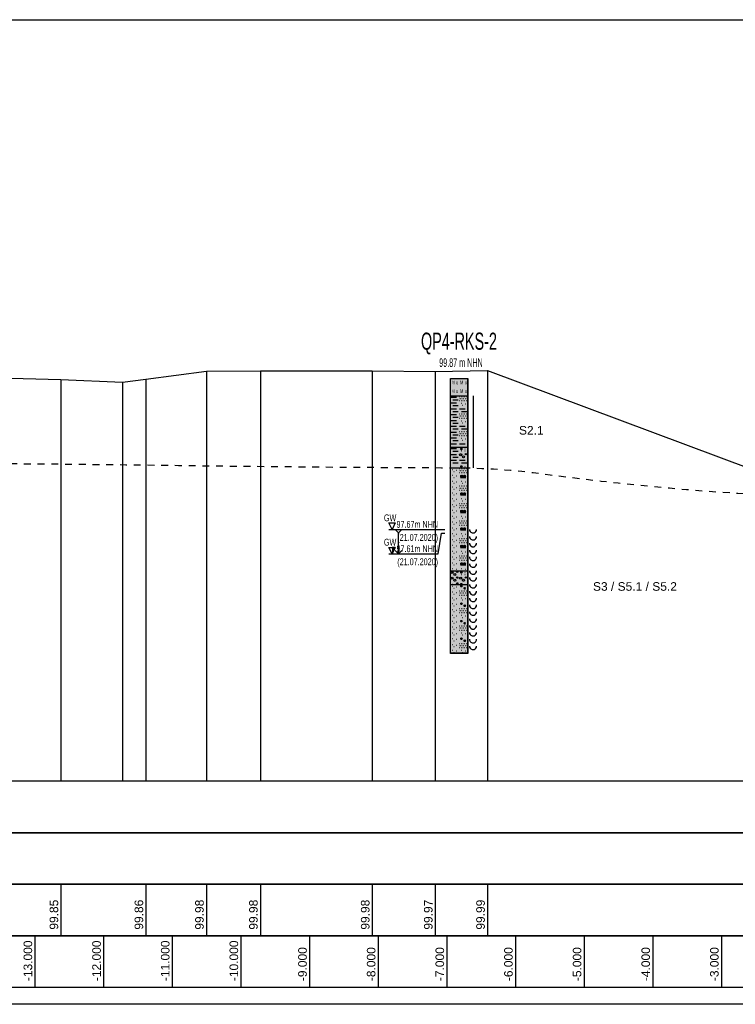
# Model space of a CAD drawing. Header units: metres. Extents: x -17 to 824, y 89 to 134.
# Tile 28 of 80: x 287 to 297, y 91 to 105. Entities that reach past the tile are written whole.
import ezdxf
from ezdxf.enums import TextEntityAlignment as Align

# ---------------------------------------------------------------- set-up
doc = ezdxf.new("R2010")
doc.units = ezdxf.units.M
doc.linetypes.add('ACAD_ISO03W100', pattern=[30, 12, -18])
for name, color, linetype in [('BG_GT_DC_RKS', 249, 'Continuous'), ('BG_GT_SCHICHT', 3, 'ACAD_ISO03W100'), ('BG_GT_TE', 6, 'Continuous'), ('BW_KOERP_GESCH', 126, 'Continuous'), ('BW_Z_BEM', 52, 'Continuous'), ('ZZ_GITTER', 40, 'Continuous')]:
    doc.layers.add(name, color=color, linetype=linetype)
doc.layers.add('ZZ_AFENSTER', color=6, linetype='Continuous', plot=False)
doc.styles.add('ARI025_V_50', font='arial.ttf', dxfattribs={"height": 0.125})
doc.styles.add('Arial', font='arial.ttf')
doc.styles.get("Standard").update_dxf_attribs({"font": 'arial.ttf'})

# ---------------------------------------------------------------- blocks, each defined once
blk = doc.blocks.new('QP4-RKS-2')
at = {"linetype": 'Continuous'}
for p, q in [((-0.00255, 0), (0.00255, 0)), ((-0.00255, -0.0051), (-0.00255, 0)), ((-0.00255, 0), (0.00245, 0)), ((-0.00255, -0.08), (-0.00255, 0)), ((0.00245, 0), (0.00245, -0.08)), ((0.00255, 0), (0.00255, -0.0051)), ((-0.00255, -0.005), (0.00255, -0.005)), ((-0.00255, -0.0201), (-0.00255, -0.005)), ((0.00255, -0.0051), (-0.00255, -0.0051)), ((-0.00235, -0.0054), (-0.00075, -0.0054)), ((0.00005, -0.0052), (0.00015, -0.0052)), ((0.00055, -0.0052), (0.00065, -0.0052)), ((0.00105, -0.0052), (0.00115, -0.0052)), ((0.00155, -0.0052), (0.00165, -0.0052)), ((0.00205, -0.0052), (0.00215, -0.0052)), ((0.00255, -0.005), (0.00255, -0.0201)), ((0.00405, -0.005), (0.00405, -0.02)), ((-0.00235, -0.0071), (-0.00075, -0.0071)), ((-0.00185, -0.0062), (-0.00025, -0.0062)), ((-0.00185, -0.0079), (-0.00025, -0.0079)), ((0.00005, -0.0064), (0.00015, -0.0064)), ((0.00025, -0.0058), (0.00035, -0.0058)), ((0.00055, -0.0064), (0.00065, -0.0064)), ((0.00055, -0.0072), (0.00065, -0.0072)), ((0.00075, -0.0058), (0.00085, -0.0058)), ((0.00095, -0.0078), (0.00105, -0.0078)), ((0.00105, -0.0064), (0.00115, -0.0064)), ((0.00125, -0.0058), (0.00135, -0.0058)), ((0.00155, -0.0064), (0.00165, -0.0064)), ((0.00175, -0.0058), (0.00185, -0.0058)), ((0.00175, -0.0074), (0.00185, -0.0074)), ((0.00205, -0.0064), (0.00215, -0.0064)), ((0.00225, -0.0058), (0.00235, -0.0058)), ((-0.00235, -0.0088), (-0.00075, -0.0088)), ((-0.00235, -0.0105), (-0.00075, -0.0105)), ((-0.00185, -0.0096), (-0.00025, -0.0096)), ((-0.00185, -0.0113), (-0.00025, -0.0113)), ((0.00005, -0.0103), (0.00015, -0.0103)), ((0.00015, -0.0088), (0.00175, -0.0088)), ((0.00025, -0.0109), (0.00035, -0.0109)), ((0.00055, -0.0103), (0.00065, -0.0103)), ((0.00065, -0.0096), (0.00225, -0.0096)), ((0.00075, -0.0109), (0.00085, -0.0109)), ((0.00105, -0.0103), (0.00115, -0.0103)), ((0.00125, -0.0109), (0.00135, -0.0109)), ((0.00155, -0.0103), (0.00165, -0.0103)), ((0.00175, -0.0109), (0.00185, -0.0109)), ((0.00205, -0.0103), (0.00215, -0.0103)), ((0.00225, -0.0109), (0.00235, -0.0109)), ((-0.00235, -0.0122), (-0.00075, -0.0122)), ((-0.00235, -0.0139), (-0.00075, -0.0139)), ((-0.00185, -0.013), (-0.00025, -0.013)), ((0.00005, -0.0115), (0.00015, -0.0115)), ((0.00015, -0.0139), (0.00175, -0.0139)), ((0.00055, -0.0115), (0.00065, -0.0115)), ((0.00055, -0.0123), (0.00065, -0.0123)), ((0.00095, -0.0129), (0.00105, -0.0129)), ((0.00105, -0.0115), (0.00115, -0.0115)), ((0.00155, -0.0115), (0.00165, -0.0115)), ((0.00175, -0.0125), (0.00185, -0.0125)), ((0.00205, -0.0115), (0.00215, -0.0115)), ((-0.00235, -0.0156), (-0.00075, -0.0156)), ((-0.00185, -0.0147), (-0.00025, -0.0147)), ((-0.00185, -0.0164), (-0.00025, -0.0164)), ((0.00005, -0.0154), (0.00015, -0.0154)), ((0.00005, -0.0166), (0.00015, -0.0166)), ((0.00025, -0.016), (0.00035, -0.016)), ((0.00055, -0.0154), (0.00065, -0.0154)), ((0.00055, -0.0166), (0.00065, -0.0166)), ((0.00065, -0.0147), (0.00225, -0.0147)), ((0.00075, -0.016), (0.00085, -0.016)), ((0.00105, -0.0154), (0.00115, -0.0154)), ((0.00105, -0.0166), (0.00115, -0.0166)), ((0.00125, -0.016), (0.00135, -0.016)), ((0.00155, -0.0154), (0.00165, -0.0154)), ((0.00155, -0.0166), (0.00165, -0.0166)), ((0.00175, -0.016), (0.00185, -0.016)), ((0.00205, -0.0154), (0.00215, -0.0154)), ((0.00205, -0.0166), (0.00215, -0.0166)), ((0.00225, -0.016), (0.00235, -0.016)), ((-0.00255, -0.02), (0.00255, -0.02)), ((-0.00255, -0.0261), (-0.00255, -0.02)), ((-0.00235, -0.0173), (-0.00075, -0.0173)), ((-0.00235, -0.019), (-0.00075, -0.019)), ((-0.00185, -0.0181), (-0.00025, -0.0181)), ((0.00015, -0.019), (0.00175, -0.019)), ((0.00055, -0.0174), (0.00065, -0.0174)), ((0.00095, -0.018), (0.00105, -0.018)), ((0.00175, -0.0176), (0.00185, -0.0176)), ((0.00255, -0.02), (0.00255, -0.0261)), ((0.00255, -0.0201), (-0.00255, -0.0201)), ((-0.00235, -0.0204), (-0.00075, -0.0204)), ((-0.00235, -0.0221), (-0.00075, -0.0221)), ((-0.00185, -0.0212), (-0.00025, -0.0212)), ((-0.00185, -0.0229), (-0.00025, -0.0229)), ((0.00045, -0.0205), (0.00085, -0.0205)), ((0.00045, -0.0222), (0.00055, -0.0222)), ((0.00046, -0.02045), (0.00084, -0.02045)), ((0.00046, -0.02055), (0.00084, -0.02055)), ((0.00048, -0.0204), (0.00082, -0.0204)), ((0.00048, -0.0206), (0.00082, -0.0206)), ((0.00052, -0.02035), (0.00078, -0.02035)), ((0.00052, -0.02065), (0.00078, -0.02065)), ((0.00065, -0.0211), (0.00075, -0.0211)), ((0.00165, -0.0205), (0.00175, -0.0205)), ((0.00165, -0.0211), (0.00175, -0.0211)), ((-0.00235, -0.0238), (-0.00075, -0.0238)), ((-0.00185, -0.0246), (-0.00025, -0.0246)), ((0.00015, -0.0238), (0.00175, -0.0238)), ((0.00045, -0.0256), (0.00085, -0.0256)), ((0.00046, -0.02555), (0.00084, -0.02555)), ((0.00046, -0.02565), (0.00084, -0.02565)), ((0.00048, -0.0255), (0.00082, -0.0255)), ((0.00048, -0.0257), (0.00082, -0.0257)), ((0.00052, -0.02545), (0.00078, -0.02545)), ((0.00052, -0.02575), (0.00078, -0.02575)), ((0.00065, -0.0246), (0.00225, -0.0246)), ((0.00165, -0.0256), (0.00175, -0.0256)), ((-0.00255, -0.026), (0.00255, -0.026)), ((-0.00255, -0.0561), (-0.00255, -0.026)), ((0.00255, -0.0261), (-0.00255, -0.0261)), ((-0.00195, -0.0265), (-0.00185, -0.0265)), ((-0.00195, -0.0282), (-0.00185, -0.0282)), ((-0.00155, -0.0271), (-0.00145, -0.0271)), ((-0.00075, -0.0267), (-0.00065, -0.0267)), ((-0.00075, -0.0284), (-0.00065, -0.0284)), ((0.00005, -0.0262), (0.00015, -0.0262)), ((0.00005, -0.0274), (0.00015, -0.0274)), ((0.00025, -0.0268), (0.00035, -0.0268)), ((0.00045, -0.02845), (0.00105, -0.02845)), ((0.00045, -0.0285), (0.00105, -0.0285)), ((0.00045, -0.02855), (0.00105, -0.02855)), ((0.00047, -0.0284), (0.00103, -0.0284)), ((0.00047, -0.0286), (0.00103, -0.0286)), ((0.00049, -0.02835), (0.00101, -0.02835)), ((0.00049, -0.02865), (0.00101, -0.02865)), ((0.00053, -0.0283), (0.00097, -0.0283)), ((0.00053, -0.0287), (0.00097, -0.0287)), ((0.00055, -0.0262), (0.00065, -0.0262)), ((0.00055, -0.0274), (0.00065, -0.0274)), ((0.00058, -0.02825), (0.00092, -0.02825)), ((0.00075, -0.0268), (0.00085, -0.0268)), ((0.00105, -0.0262), (0.00115, -0.0262)), ((0.00105, -0.0274), (0.00115, -0.0274)), ((0.00125, -0.0268), (0.00135, -0.0268)), ((0.00125, -0.02845), (0.00185, -0.02845)), ((0.00125, -0.0285), (0.00185, -0.0285)), ((0.00125, -0.02855), (0.00185, -0.02855)), ((0.00127, -0.0284), (0.00183, -0.0284)), ((0.00127, -0.0286), (0.00183, -0.0286)), ((0.00129, -0.02835), (0.00181, -0.02835)), ((0.00129, -0.02865), (0.00181, -0.02865)), ((0.00133, -0.0283), (0.00177, -0.0283)), ((0.00133, -0.0287), (0.00177, -0.0287)), ((0.00138, -0.02825), (0.00172, -0.02825)), ((0.00155, -0.0262), (0.00165, -0.0262)), ((0.00155, -0.0274), (0.00165, -0.0274)), ((0.00175, -0.0268), (0.00185, -0.0268)), ((0.00205, -0.0262), (0.00215, -0.0262)), ((0.00205, -0.0274), (0.00215, -0.0274)), ((0.00225, -0.0268), (0.00235, -0.0268)), ((0.00255, -0.026), (0.00255, -0.0561)), ((-0.00195, -0.0299), (-0.00185, -0.0299)), ((-0.00155, -0.0288), (-0.00145, -0.0288)), ((-0.00155, -0.0305), (-0.00145, -0.0305)), ((-0.00075, -0.0301), (-0.00065, -0.0301)), ((0.00005, -0.0313), (0.00015, -0.0313)), ((0.00035, -0.0288), (0.00195, -0.0288)), ((0.00055, -0.0299), (0.00065, -0.0299)), ((0.00055, -0.0313), (0.00065, -0.0313)), ((0.00058, -0.02875), (0.00092, -0.02875)), ((0.00095, -0.0305), (0.00105, -0.0305)), ((0.00105, -0.0313), (0.00115, -0.0313)), ((0.00138, -0.02875), (0.00172, -0.02875)), ((0.00155, -0.0313), (0.00165, -0.0313)), ((0.00175, -0.0301), (0.00185, -0.0301)), ((0.00205, -0.0313), (0.00215, -0.0313)), ((-0.00195, -0.0316), (-0.00185, -0.0316)), ((-0.00195, -0.0333), (-0.00185, -0.0333)), ((-0.00155, -0.0322), (-0.00145, -0.0322)), ((-0.00155, -0.0339), (-0.00145, -0.0339)), ((-0.00075, -0.0318), (-0.00065, -0.0318)), ((-0.00075, -0.0335), (-0.00065, -0.0335)), ((0.00005, -0.0325), (0.00015, -0.0325)), ((0.00025, -0.0319), (0.00035, -0.0319)), ((0.00035, -0.0339), (0.00195, -0.0339)), ((0.00045, -0.03355), (0.00105, -0.03355)), ((0.00045, -0.0336), (0.00105, -0.0336)), ((0.00045, -0.03365), (0.00105, -0.03365)), ((0.00047, -0.0335), (0.00103, -0.0335)), ((0.00047, -0.0337), (0.00103, -0.0337)), ((0.00049, -0.03345), (0.00101, -0.03345)), ((0.00049, -0.03375), (0.00101, -0.03375)), ((0.00053, -0.0334), (0.00097, -0.0334)), ((0.00053, -0.0338), (0.00097, -0.0338)), ((0.00055, -0.0325), (0.00065, -0.0325)), ((0.00058, -0.03335), (0.00092, -0.03335)), ((0.00058, -0.03385), (0.00092, -0.03385)), ((0.00075, -0.0319), (0.00085, -0.0319)), ((0.00105, -0.0325), (0.00115, -0.0325)), ((0.00125, -0.0319), (0.00135, -0.0319)), ((0.00125, -0.03355), (0.00185, -0.03355)), ((0.00125, -0.0336), (0.00185, -0.0336)), ((0.00125, -0.03365), (0.00185, -0.03365)), ((0.00127, -0.0335), (0.00183, -0.0335)), ((0.00127, -0.0337), (0.00183, -0.0337)), ((0.00129, -0.03345), (0.00181, -0.03345)), ((0.00129, -0.03375), (0.00181, -0.03375)), ((0.00133, -0.0334), (0.00177, -0.0334)), ((0.00133, -0.0338), (0.00177, -0.0338)), ((0.00138, -0.03335), (0.00172, -0.03335)), ((0.00138, -0.03385), (0.00172, -0.03385)), ((0.00155, -0.0325), (0.00165, -0.0325)), ((0.00175, -0.0319), (0.00185, -0.0319)), ((0.00205, -0.0325), (0.00215, -0.0325)), ((0.00225, -0.0319), (0.00235, -0.0319)), ((-0.00195, -0.035), (-0.00185, -0.035)), ((-0.00195, -0.0367), (-0.00185, -0.0367)), ((-0.00155, -0.0356), (-0.00145, -0.0356)), ((-0.00155, -0.0373), (-0.00145, -0.0373)), ((-0.00075, -0.0352), (-0.00065, -0.0352)), ((-0.00075, -0.0369), (-0.00065, -0.0369)), ((0.00005, -0.0364), (0.00015, -0.0364)), ((0.00025, -0.037), (0.00035, -0.037)), ((0.00055, -0.035), (0.00065, -0.035)), ((0.00055, -0.0364), (0.00065, -0.0364)), ((0.00075, -0.037), (0.00085, -0.037)), ((0.00095, -0.0356), (0.00105, -0.0356)), ((0.00105, -0.0364), (0.00115, -0.0364)), ((0.00125, -0.037), (0.00135, -0.037)), ((0.00155, -0.0364), (0.00165, -0.0364)), ((0.00175, -0.0352), (0.00185, -0.0352)), ((0.00175, -0.037), (0.00185, -0.037)), ((0.00205, -0.0364), (0.00215, -0.0364)), ((0.00225, -0.037), (0.00235, -0.037)), ((-0.00195, -0.0384), (-0.00185, -0.0384)), ((-0.00195, -0.0401), (-0.00185, -0.0401)), ((-0.00155, -0.039), (-0.00145, -0.039)), ((-0.00075, -0.0386), (-0.00065, -0.0386)), ((0.00005, -0.0376), (0.00015, -0.0376)), ((0.00035, -0.039), (0.00195, -0.039)), ((0.00045, -0.03865), (0.00105, -0.03865)), ((0.00045, -0.0387), (0.00105, -0.0387)), ((0.00045, -0.03875), (0.00105, -0.03875)), ((0.00047, -0.0386), (0.00103, -0.0386)), ((0.00047, -0.0388), (0.00103, -0.0388)), ((0.00049, -0.03855), (0.00101, -0.03855)), ((0.00049, -0.03885), (0.00101, -0.03885)), ((0.00053, -0.0385), (0.00097, -0.0385)), ((0.00053, -0.0389), (0.00097, -0.0389)), ((0.00055, -0.0376), (0.00065, -0.0376)), ((0.00055, -0.0401), (0.00065, -0.0401)), ((0.00058, -0.03845), (0.00092, -0.03845)), ((0.00058, -0.03895), (0.00092, -0.03895)), ((0.00105, -0.0376), (0.00115, -0.0376)), ((0.00125, -0.03865), (0.00185, -0.03865)), ((0.00125, -0.0387), (0.00185, -0.0387)), ((0.00125, -0.03875), (0.00185, -0.03875)), ((0.00127, -0.0386), (0.00183, -0.0386)), ((0.00127, -0.0388), (0.00183, -0.0388)), ((0.00129, -0.03855), (0.00181, -0.03855)), ((0.00129, -0.03885), (0.00181, -0.03885)), ((0.00133, -0.0385), (0.00177, -0.0385)), ((0.00133, -0.0389), (0.00177, -0.0389)), ((0.00138, -0.03845), (0.00172, -0.03845)), ((0.00138, -0.03895), (0.00172, -0.03895)), ((0.00155, -0.0376), (0.00165, -0.0376)), ((0.00205, -0.0376), (0.00215, -0.0376)), ((-0.00195, -0.0418), (-0.00185, -0.0418)), ((-0.00155, -0.0407), (-0.00145, -0.0407)), ((-0.00155, -0.0424), (-0.00145, -0.0424)), ((-0.00075, -0.0403), (-0.00065, -0.0403)), ((-0.00075, -0.042), (-0.00065, -0.042)), ((0.00005, -0.0415), (0.00015, -0.0415)), ((0.00005, -0.0427), (0.00015, -0.0427)), ((0.00025, -0.0421), (0.00035, -0.0421)), ((0.00055, -0.0415), (0.00065, -0.0415)), ((0.00055, -0.0427), (0.00065, -0.0427)), ((0.00075, -0.0421), (0.00085, -0.0421)), ((0.00095, -0.0407), (0.00105, -0.0407)), ((0.00105, -0.0415), (0.00115, -0.0415)), ((0.00105, -0.0427), (0.00115, -0.0427)), ((0.00125, -0.0421), (0.00135, -0.0421)), ((0.00155, -0.0415), (0.00165, -0.0415)), ((0.00155, -0.0427), (0.00165, -0.0427)), ((0.00175, -0.0403), (0.00185, -0.0403)), ((0.00175, -0.0421), (0.00185, -0.0421)), ((0.00205, -0.0415), (0.00215, -0.0415)), ((0.00205, -0.0427), (0.00215, -0.0427)), ((0.00225, -0.0421), (0.00235, -0.0421)), ((-0.00195, -0.0435), (-0.00185, -0.0435)), ((-0.00195, -0.0452), (-0.00185, -0.0452)), ((-0.00155, -0.0441), (-0.00145, -0.0441)), ((-0.00155, -0.0458), (-0.00145, -0.0458)), ((-0.00075, -0.0437), (-0.00065, -0.0437)), ((-0.00075, -0.0454), (-0.00065, -0.0454)), ((0.00035, -0.0441), (0.00195, -0.0441)), ((0.00045, -0.04375), (0.00105, -0.04375)), ((0.00045, -0.0438), (0.00105, -0.0438)), ((0.00045, -0.04385), (0.00105, -0.04385)), ((0.00047, -0.0437), (0.00103, -0.0437)), ((0.00047, -0.0439), (0.00103, -0.0439)), ((0.00049, -0.04365), (0.00101, -0.04365)), ((0.00049, -0.04395), (0.00101, -0.04395)), ((0.00053, -0.0436), (0.00097, -0.0436)), ((0.00053, -0.044), (0.00097, -0.044)), ((0.00055, -0.0452), (0.00065, -0.0452)), ((0.00058, -0.04355), (0.00092, -0.04355)), ((0.00058, -0.04405), (0.00092, -0.04405)), ((0.00095, -0.0458), (0.00105, -0.0458)), ((0.00125, -0.04375), (0.00185, -0.04375)), ((0.00125, -0.0438), (0.00185, -0.0438)), ((0.00125, -0.04385), (0.00185, -0.04385)), ((0.00127, -0.0437), (0.00183, -0.0437)), ((0.00127, -0.0439), (0.00183, -0.0439)), ((0.00129, -0.04365), (0.00181, -0.04365)), ((0.00129, -0.04395), (0.00181, -0.04395)), ((0.00133, -0.0436), (0.00177, -0.0436)), ((0.00133, -0.044), (0.00177, -0.044)), ((0.00138, -0.04355), (0.00172, -0.04355)), ((0.00138, -0.04405), (0.00172, -0.04405)), ((0.00175, -0.0454), (0.00185, -0.0454)), ((0.00305, -0.044), (0.00305, -0.0443)), ((0.00305, -0.0443), (0.00325, -0.0446)), ((0.00325, -0.0446), (0.00345, -0.0448)), ((0.00345, -0.0448), (0.00375, -0.045)), ((0.00375, -0.045), (0.00405, -0.045)), ((0.00405, -0.045), (0.00435, -0.045)), ((0.00435, -0.045), (0.00465, -0.0448)), ((0.00465, -0.0448), (0.00485, -0.0446)), ((0.00485, -0.0446), (0.00505, -0.0443)), ((0.00505, -0.0443), (0.00505, -0.044)), ((-0.00195, -0.0469), (-0.00185, -0.0469)), ((-0.00195, -0.0486), (-0.00185, -0.0486)), ((-0.00155, -0.0475), (-0.00145, -0.0475)), ((-0.00075, -0.0471), (-0.00065, -0.0471)), ((0.00005, -0.0466), (0.00015, -0.0466)), ((0.00005, -0.0478), (0.00015, -0.0478)), ((0.00025, -0.0472), (0.00035, -0.0472)), ((0.00049, -0.04875), (0.00101, -0.04875)), ((0.00053, -0.0487), (0.00097, -0.0487)), ((0.00055, -0.0466), (0.00065, -0.0466)), ((0.00055, -0.0478), (0.00065, -0.0478)), ((0.00058, -0.04865), (0.00092, -0.04865)), ((0.00075, -0.0472), (0.00085, -0.0472)), ((0.00105, -0.0466), (0.00115, -0.0466)), ((0.00105, -0.0478), (0.00115, -0.0478)), ((0.00125, -0.0472), (0.00135, -0.0472)), ((0.00129, -0.04875), (0.00181, -0.04875)), ((0.00133, -0.0487), (0.00177, -0.0487)), ((0.00138, -0.04865), (0.00172, -0.04865)), ((0.00155, -0.0466), (0.00165, -0.0466)), ((0.00155, -0.0478), (0.00165, -0.0478)), ((0.00175, -0.0472), (0.00185, -0.0472)), ((0.00205, -0.0466), (0.00215, -0.0466)), ((0.00205, -0.0478), (0.00215, -0.0478)), ((0.00225, -0.0472), (0.00235, -0.0472)), ((0.00305, -0.046), (0.00305, -0.0463)), ((0.00305, -0.0463), (0.00325, -0.0466)), ((0.00305, -0.048), (0.00305, -0.0483)), ((0.00305, -0.0483), (0.00325, -0.0486)), ((0.00325, -0.0466), (0.00345, -0.0468)), ((0.00325, -0.0486), (0.00345, -0.0488)), ((0.00345, -0.0468), (0.00375, -0.047)), ((0.00375, -0.047), (0.00405, -0.047)), ((0.00405, -0.047), (0.00435, -0.047)), ((0.00435, -0.047), (0.00465, -0.0468)), ((0.00465, -0.0468), (0.00485, -0.0466)), ((0.00465, -0.0488), (0.00485, -0.0486)), ((0.00485, -0.0466), (0.00505, -0.0463)), ((0.00485, -0.0486), (0.00505, -0.0483)), ((0.00505, -0.0463), (0.00505, -0.046)), ((0.00505, -0.0483), (0.00505, -0.048)), ((-0.00195, -0.0503), (-0.00185, -0.0503)), ((-0.00155, -0.0492), (-0.00145, -0.0492)), ((-0.00155, -0.0509), (-0.00145, -0.0509)), ((-0.00075, -0.0488), (-0.00065, -0.0488)), ((-0.00075, -0.0505), (-0.00065, -0.0505)), ((0.00035, -0.0492), (0.00195, -0.0492)), ((0.00045, -0.04885), (0.00105, -0.04885)), ((0.00045, -0.0489), (0.00105, -0.0489)), ((0.00045, -0.04895), (0.00105, -0.04895)), ((0.00047, -0.0488), (0.00103, -0.0488)), ((0.00047, -0.049), (0.00103, -0.049)), ((0.00049, -0.04905), (0.00101, -0.04905)), ((0.00053, -0.0491), (0.00097, -0.0491)), ((0.00055, -0.0503), (0.00065, -0.0503)), ((0.00058, -0.04915), (0.00092, -0.04915)), ((0.00095, -0.0509), (0.00105, -0.0509)), ((0.00125, -0.04885), (0.00185, -0.04885)), ((0.00125, -0.0489), (0.00185, -0.0489)), ((0.00125, -0.04895), (0.00185, -0.04895)), ((0.00127, -0.0488), (0.00183, -0.0488)), ((0.00127, -0.049), (0.00183, -0.049)), ((0.00129, -0.04905), (0.00181, -0.04905)), ((0.00133, -0.0491), (0.00177, -0.0491)), ((0.00138, -0.04915), (0.00172, -0.04915)), ((0.00175, -0.0505), (0.00185, -0.0505)), ((0.00305, -0.05), (0.00305, -0.0503)), ((0.00305, -0.0503), (0.00325, -0.0506)), ((0.00325, -0.0506), (0.00345, -0.0508)), ((0.00345, -0.0488), (0.00375, -0.049)), ((0.00345, -0.0508), (0.00375, -0.051)), ((0.00375, -0.049), (0.00405, -0.049)), ((0.00375, -0.051), (0.00405, -0.051)), ((0.00405, -0.049), (0.00435, -0.049)), ((0.00405, -0.051), (0.00435, -0.051)), ((0.00435, -0.049), (0.00465, -0.0488)), ((0.00435, -0.051), (0.00465, -0.0508)), ((0.00465, -0.0508), (0.00485, -0.0506)), ((0.00485, -0.0506), (0.00505, -0.0503)), ((0.00505, -0.0503), (0.00505, -0.05)), ((-0.00195, -0.052), (-0.00185, -0.052)), ((-0.00195, -0.0537), (-0.00185, -0.0537)), ((-0.00155, -0.0526), (-0.00145, -0.0526)), ((-0.00155, -0.0543), (-0.00145, -0.0543)), ((-0.00075, -0.0522), (-0.00065, -0.0522)), ((-0.00075, -0.0539), (-0.00065, -0.0539)), ((0.00005, -0.0517), (0.00015, -0.0517)), ((0.00005, -0.0529), (0.00015, -0.0529)), ((0.00025, -0.0523), (0.00035, -0.0523)), ((0.00035, -0.0543), (0.00195, -0.0543)), ((0.00045, -0.05395), (0.00105, -0.05395)), ((0.00045, -0.054), (0.00105, -0.054)), ((0.00045, -0.05405), (0.00105, -0.05405)), ((0.00047, -0.0539), (0.00103, -0.0539)), ((0.00047, -0.0541), (0.00103, -0.0541)), ((0.00049, -0.05385), (0.00101, -0.05385)), ((0.00049, -0.05415), (0.00101, -0.05415)), ((0.00053, -0.0538), (0.00097, -0.0538)), ((0.00053, -0.0542), (0.00097, -0.0542)), ((0.00055, -0.0517), (0.00065, -0.0517)), ((0.00055, -0.0529), (0.00065, -0.0529)), ((0.00058, -0.05375), (0.00092, -0.05375)), ((0.00058, -0.05425), (0.00092, -0.05425)), ((0.00075, -0.0523), (0.00085, -0.0523)), ((0.00105, -0.0517), (0.00115, -0.0517)), ((0.00105, -0.0529), (0.00115, -0.0529)), ((0.00125, -0.0523), (0.00135, -0.0523)), ((0.00125, -0.05395), (0.00185, -0.05395)), ((0.00125, -0.054), (0.00185, -0.054)), ((0.00125, -0.05405), (0.00185, -0.05405)), ((0.00127, -0.0539), (0.00183, -0.0539)), ((0.00127, -0.0541), (0.00183, -0.0541)), ((0.00129, -0.05385), (0.00181, -0.05385)), ((0.00129, -0.05415), (0.00181, -0.05415)), ((0.00133, -0.0538), (0.00177, -0.0538)), ((0.00133, -0.0542), (0.00177, -0.0542)), ((0.00138, -0.05375), (0.00172, -0.05375)), ((0.00138, -0.05425), (0.00172, -0.05425)), ((0.00155, -0.0517), (0.00165, -0.0517)), ((0.00155, -0.0529), (0.00165, -0.0529)), ((0.00175, -0.0523), (0.00185, -0.0523)), ((0.00205, -0.0517), (0.00215, -0.0517)), ((0.00205, -0.0529), (0.00215, -0.0529)), ((0.00225, -0.0523), (0.00235, -0.0523)), ((0.00305, -0.052), (0.00305, -0.0523)), ((0.00305, -0.0523), (0.00325, -0.0526)), ((0.00305, -0.054), (0.00305, -0.0543)), ((0.00305, -0.0543), (0.00325, -0.0546)), ((0.00325, -0.0526), (0.00345, -0.0528)), ((0.00345, -0.0528), (0.00375, -0.053)), ((0.00375, -0.053), (0.00405, -0.053)), ((0.00405, -0.053), (0.00435, -0.053)), ((0.00435, -0.053), (0.00465, -0.0528)), ((0.00465, -0.0528), (0.00485, -0.0526)), ((0.00485, -0.0526), (0.00505, -0.0523)), ((0.00485, -0.0546), (0.00505, -0.0543)), ((0.00505, -0.0523), (0.00505, -0.052)), ((0.00505, -0.0543), (0.00505, -0.054)), ((-0.00255, -0.056), (0.00255, -0.056)), ((-0.00255, -0.0601), (-0.00255, -0.056)), ((0.00255, -0.0561), (-0.00255, -0.0561)), ((-0.00205, -0.0565), (-0.00195, -0.0565)), ((-0.00195, -0.0554), (-0.00185, -0.0554)), ((-0.00155, -0.056), (-0.00145, -0.056)), ((-0.00075, -0.0556), (-0.00065, -0.0556)), ((0.00045, -0.0565), (0.00085, -0.0565)), ((0.00046, -0.05645), (0.00084, -0.05645)), ((0.00046, -0.05655), (0.00084, -0.05655)), ((0.00048, -0.0564), (0.00082, -0.0564)), ((0.00048, -0.0566), (0.00082, -0.0566)), ((0.00052, -0.05635), (0.00078, -0.05635)), ((0.00052, -0.05665), (0.00078, -0.05665)), ((0.00055, -0.0554), (0.00065, -0.0554)), ((0.00065, -0.0571), (0.00075, -0.0571)), ((0.00095, -0.056), (0.00105, -0.056)), ((0.00165, -0.0565), (0.00175, -0.0565)), ((0.00165, -0.0571), (0.00175, -0.0571)), ((0.00175, -0.0556), (0.00185, -0.0556)), ((0.00255, -0.056), (0.00255, -0.0601)), ((0.00305, -0.056), (0.00305, -0.0563)), ((0.00305, -0.0563), (0.00325, -0.0566)), ((0.00325, -0.0546), (0.00345, -0.0548)), ((0.00325, -0.0566), (0.00345, -0.0568)), ((0.00345, -0.0548), (0.00375, -0.055)), ((0.00345, -0.0568), (0.00375, -0.057)), ((0.00375, -0.055), (0.00405, -0.055)), ((0.00375, -0.057), (0.00405, -0.057)), ((0.00405, -0.055), (0.00435, -0.055)), ((0.00405, -0.057), (0.00435, -0.057)), ((0.00435, -0.055), (0.00465, -0.0548)), ((0.00435, -0.057), (0.00465, -0.0568)), ((0.00465, -0.0548), (0.00485, -0.0546)), ((0.00465, -0.0568), (0.00485, -0.0566)), ((0.00485, -0.0566), (0.00505, -0.0563)), ((0.00505, -0.0563), (0.00505, -0.056)), ((-0.00255, -0.06), (0.00255, -0.06)), ((-0.00255, -0.0801), (-0.00255, -0.06)), ((0.00255, -0.0601), (-0.00255, -0.0601)), ((-0.00205, -0.0582), (-0.00195, -0.0582)), ((-0.00205, -0.0599), (-0.00195, -0.0599)), ((0.00045, -0.0582), (0.00055, -0.0582)), ((0.00045, -0.0599), (0.00085, -0.0599)), ((0.00046, -0.05985), (0.00084, -0.05985)), ((0.00046, -0.05995), (0.00084, -0.05995)), ((0.00048, -0.0598), (0.00082, -0.0598)), ((0.00048, -0.06), (0.00082, -0.06)), ((0.00052, -0.05975), (0.00078, -0.05975)), ((0.00052, -0.06005), (0.00078, -0.06005)), ((0.00255, -0.06), (0.00255, -0.0801)), ((0.00305, -0.058), (0.00305, -0.0583)), ((0.00305, -0.0583), (0.00325, -0.0586)), ((0.00305, -0.06), (0.00305, -0.0603)), ((0.00325, -0.0586), (0.00345, -0.0588)), ((0.00345, -0.0588), (0.00375, -0.059)), ((0.00375, -0.059), (0.00405, -0.059)), ((0.00405, -0.059), (0.00435, -0.059)), ((0.00435, -0.059), (0.00465, -0.0588)), ((0.00465, -0.0588), (0.00485, -0.0586)), ((0.00485, -0.0586), (0.00505, -0.0583)), ((0.00505, -0.0583), (0.00505, -0.058)), ((0.00505, -0.0603), (0.00505, -0.06)), ((-0.00195, -0.0605), (-0.00185, -0.0605)), ((-0.00195, -0.0622), (-0.00185, -0.0622)), ((-0.00155, -0.0611), (-0.00145, -0.0611)), ((-0.00155, -0.0628), (-0.00145, -0.0628)), ((-0.00075, -0.0607), (-0.00065, -0.0607)), ((-0.00075, -0.0624), (-0.00065, -0.0624)), ((0.00005, -0.0619), (0.00015, -0.0619)), ((0.00005, -0.0631), (0.00015, -0.0631)), ((0.00025, -0.0625), (0.00035, -0.0625)), ((0.00045, -0.0605), (0.00085, -0.0605)), ((0.00046, -0.06045), (0.00084, -0.06045)), ((0.00046, -0.06055), (0.00084, -0.06055)), ((0.00048, -0.0604), (0.00082, -0.0604)), ((0.00048, -0.0606), (0.00082, -0.0606)), ((0.00052, -0.06035), (0.00078, -0.06035)), ((0.00052, -0.06065), (0.00078, -0.06065)), ((0.00055, -0.0619), (0.00065, -0.0619)), ((0.00055, -0.0631), (0.00065, -0.0631)), ((0.00075, -0.0625), (0.00085, -0.0625)), ((0.00105, -0.0619), (0.00115, -0.0619)), ((0.00105, -0.0631), (0.00115, -0.0631)), ((0.00125, -0.0625), (0.00135, -0.0625)), ((0.00145, -0.0611), (0.00185, -0.0611)), ((0.00146, -0.06105), (0.00184, -0.06105)), ((0.00146, -0.06115), (0.00184, -0.06115)), ((0.00148, -0.061), (0.00182, -0.061)), ((0.00148, -0.0612), (0.00182, -0.0612)), ((0.00152, -0.06095), (0.00178, -0.06095)), ((0.00152, -0.06125), (0.00178, -0.06125)), ((0.00155, -0.0619), (0.00165, -0.0619)), ((0.00155, -0.0631), (0.00165, -0.0631)), ((0.00175, -0.0625), (0.00185, -0.0625)), ((0.00205, -0.0619), (0.00215, -0.0619)), ((0.00205, -0.0631), (0.00215, -0.0631)), ((0.00225, -0.0625), (0.00235, -0.0625)), ((0.00305, -0.0603), (0.00325, -0.0606)), ((0.00305, -0.062), (0.00305, -0.0623)), ((0.00305, -0.0623), (0.00325, -0.0626)), ((0.00325, -0.0606), (0.00345, -0.0608)), ((0.00325, -0.0626), (0.00345, -0.0628)), ((0.00345, -0.0608), (0.00375, -0.061)), ((0.00345, -0.0628), (0.00375, -0.063)), ((0.00375, -0.061), (0.00405, -0.061)), ((0.00375, -0.063), (0.00405, -0.063)), ((0.00405, -0.061), (0.00435, -0.061)), ((0.00405, -0.063), (0.00435, -0.063)), ((0.00435, -0.061), (0.00465, -0.0608)), ((0.00435, -0.063), (0.00465, -0.0628)), ((0.00465, -0.0608), (0.00485, -0.0606)), ((0.00465, -0.0628), (0.00485, -0.0626)), ((0.00485, -0.0606), (0.00505, -0.0603)), ((0.00485, -0.0626), (0.00505, -0.0623)), ((0.00505, -0.0623), (0.00505, -0.062)), ((-0.00195, -0.0639), (-0.00185, -0.0639)), ((-0.00195, -0.0656), (-0.00185, -0.0656)), ((-0.00155, -0.0645), (-0.00145, -0.0645)), ((-0.00075, -0.0641), (-0.00065, -0.0641)), ((-0.00075, -0.0658), (-0.00065, -0.0658)), ((0.00045, -0.0656), (0.00085, -0.0656)), ((0.00046, -0.06555), (0.00084, -0.06555)), ((0.00046, -0.06565), (0.00084, -0.06565)), ((0.00048, -0.0655), (0.00082, -0.0655)), ((0.00048, -0.0657), (0.00082, -0.0657)), ((0.00052, -0.06545), (0.00078, -0.06545)), ((0.00052, -0.06575), (0.00078, -0.06575)), ((0.00055, -0.0639), (0.00065, -0.0639)), ((0.00095, -0.0645), (0.00105, -0.0645)), ((0.00175, -0.0641), (0.00185, -0.0641)), ((0.00305, -0.064), (0.00305, -0.0643)), ((0.00305, -0.0643), (0.00325, -0.0646)), ((0.00305, -0.066), (0.00305, -0.0663)), ((0.00325, -0.0646), (0.00345, -0.0648)), ((0.00345, -0.0648), (0.00375, -0.065)), ((0.00375, -0.065), (0.00405, -0.065)), ((0.00405, -0.065), (0.00435, -0.065)), ((0.00435, -0.065), (0.00465, -0.0648)), ((0.00465, -0.0648), (0.00485, -0.0646)), ((0.00485, -0.0646), (0.00505, -0.0643)), ((0.00505, -0.0643), (0.00505, -0.064)), ((0.00505, -0.0663), (0.00505, -0.066)), ((-0.00195, -0.0673), (-0.00185, -0.0673)), ((-0.00155, -0.0662), (-0.00145, -0.0662)), ((-0.00155, -0.0679), (-0.00145, -0.0679)), ((-0.00075, -0.0675), (-0.00065, -0.0675)), ((0.00005, -0.067), (0.00015, -0.067)), ((0.00005, -0.0682), (0.00015, -0.0682)), ((0.00025, -0.0676), (0.00035, -0.0676)), ((0.00055, -0.067), (0.00065, -0.067)), ((0.00055, -0.0682), (0.00065, -0.0682)), ((0.00075, -0.0676), (0.00085, -0.0676)), ((0.00105, -0.067), (0.00115, -0.067)), ((0.00105, -0.0682), (0.00115, -0.0682)), ((0.00125, -0.0676), (0.00135, -0.0676)), ((0.00145, -0.0662), (0.00185, -0.0662)), ((0.00146, -0.06615), (0.00184, -0.06615)), ((0.00146, -0.06625), (0.00184, -0.06625)), ((0.00148, -0.0661), (0.00182, -0.0661)), ((0.00148, -0.0663), (0.00182, -0.0663)), ((0.00152, -0.06605), (0.00178, -0.06605)), ((0.00152, -0.06635), (0.00178, -0.06635)), ((0.00155, -0.067), (0.00165, -0.067)), ((0.00155, -0.0682), (0.00165, -0.0682)), ((0.00175, -0.0676), (0.00185, -0.0676)), ((0.00205, -0.067), (0.00215, -0.067)), ((0.00205, -0.0682), (0.00215, -0.0682)), ((0.00225, -0.0676), (0.00235, -0.0676)), ((0.00305, -0.0663), (0.00325, -0.0666)), ((0.00305, -0.068), (0.00305, -0.0683)), ((0.00305, -0.0683), (0.00325, -0.0686)), ((0.00325, -0.0666), (0.00345, -0.0668)), ((0.00325, -0.0686), (0.00345, -0.0688)), ((0.00345, -0.0668), (0.00375, -0.067)), ((0.00345, -0.0688), (0.00375, -0.069)), ((0.00375, -0.067), (0.00405, -0.067)), ((0.00405, -0.067), (0.00435, -0.067)), ((0.00435, -0.067), (0.00465, -0.0668)), ((0.00435, -0.069), (0.00465, -0.0688)), ((0.00465, -0.0668), (0.00485, -0.0666)), ((0.00465, -0.0688), (0.00485, -0.0686)), ((0.00485, -0.0666), (0.00505, -0.0663)), ((0.00485, -0.0686), (0.00505, -0.0683)), ((0.00505, -0.0683), (0.00505, -0.068)), ((-0.00195, -0.069), (-0.00185, -0.069)), ((-0.00195, -0.0707), (-0.00185, -0.0707)), ((-0.00155, -0.0696), (-0.00145, -0.0696)), ((-0.00155, -0.0713), (-0.00145, -0.0713)), ((-0.00075, -0.0692), (-0.00065, -0.0692)), ((-0.00075, -0.0709), (-0.00065, -0.0709)), ((0.00045, -0.0707), (0.00085, -0.0707)), ((0.00046, -0.07065), (0.00084, -0.07065)), ((0.00046, -0.07075), (0.00084, -0.07075)), ((0.00048, -0.0706), (0.00082, -0.0706)), ((0.00048, -0.0708), (0.00082, -0.0708)), ((0.00052, -0.07055), (0.00078, -0.07055)), ((0.00052, -0.07085), (0.00078, -0.07085)), ((0.00055, -0.069), (0.00065, -0.069)), ((0.00095, -0.0696), (0.00105, -0.0696)), ((0.00145, -0.0713), (0.00185, -0.0713)), ((0.00146, -0.07125), (0.00184, -0.07125)), ((0.00146, -0.07135), (0.00184, -0.07135)), ((0.00148, -0.0712), (0.00182, -0.0712)), ((0.00148, -0.0714), (0.00182, -0.0714)), ((0.00152, -0.07115), (0.00178, -0.07115)), ((0.00152, -0.07145), (0.00178, -0.07145)), ((0.00175, -0.0692), (0.00185, -0.0692)), ((0.00305, -0.07), (0.00305, -0.0703)), ((0.00305, -0.0703), (0.00325, -0.0706)), ((0.00325, -0.0706), (0.00345, -0.0708)), ((0.00345, -0.0708), (0.00375, -0.071)), ((0.00375, -0.069), (0.00405, -0.069)), ((0.00375, -0.071), (0.00405, -0.071)), ((0.00405, -0.069), (0.00435, -0.069)), ((0.00405, -0.071), (0.00435, -0.071)), ((0.00435, -0.071), (0.00465, -0.0708)), ((0.00465, -0.0708), (0.00485, -0.0706)), ((0.00485, -0.0706), (0.00505, -0.0703)), ((0.00505, -0.0703), (0.00505, -0.07)), ((-0.00195, -0.0724), (-0.00185, -0.0724)), ((-0.00195, -0.0741), (-0.00185, -0.0741)), ((-0.00155, -0.073), (-0.00145, -0.073)), ((-0.00075, -0.0726), (-0.00065, -0.0726)), ((-0.00075, -0.0743), (-0.00065, -0.0743)), ((0.00005, -0.0721), (0.00015, -0.0721)), ((0.00005, -0.0733), (0.00015, -0.0733)), ((0.00025, -0.0727), (0.00035, -0.0727)), ((0.00055, -0.0721), (0.00065, -0.0721)), ((0.00055, -0.0733), (0.00065, -0.0733)), ((0.00055, -0.0741), (0.00065, -0.0741)), ((0.00075, -0.0727), (0.00085, -0.0727)), ((0.00105, -0.0721), (0.00115, -0.0721)), ((0.00105, -0.0733), (0.00115, -0.0733)), ((0.00125, -0.0727), (0.00135, -0.0727)), ((0.00155, -0.0721), (0.00165, -0.0721)), ((0.00155, -0.0733), (0.00165, -0.0733)), ((0.00175, -0.0727), (0.00185, -0.0727)), ((0.00175, -0.0743), (0.00185, -0.0743)), ((0.00205, -0.0721), (0.00215, -0.0721)), ((0.00205, -0.0733), (0.00215, -0.0733)), ((0.00225, -0.0727), (0.00235, -0.0727)), ((0.00305, -0.072), (0.00305, -0.0723)), ((0.00305, -0.0723), (0.00325, -0.0726)), ((0.00305, -0.074), (0.00305, -0.0743)), ((0.00305, -0.0743), (0.00325, -0.0746)), ((0.00325, -0.0726), (0.00345, -0.0728)), ((0.00325, -0.0746), (0.00345, -0.0748)), ((0.00345, -0.0728), (0.00375, -0.073)), ((0.00375, -0.073), (0.00405, -0.073)), ((0.00405, -0.073), (0.00435, -0.073)), ((0.00435, -0.073), (0.00465, -0.0728)), ((0.00465, -0.0728), (0.00485, -0.0726)), ((0.00465, -0.0748), (0.00485, -0.0746)), ((0.00485, -0.0726), (0.00505, -0.0723)), ((0.00485, -0.0746), (0.00505, -0.0743)), ((0.00505, -0.0723), (0.00505, -0.072)), ((0.00505, -0.0743), (0.00505, -0.074)), ((-0.00195, -0.0758), (-0.00185, -0.0758)), ((-0.00155, -0.0747), (-0.00145, -0.0747)), ((-0.00155, -0.0764), (-0.00145, -0.0764)), ((-0.00075, -0.076), (-0.00065, -0.076)), ((0.00005, -0.0772), (0.00015, -0.0772)), ((0.00045, -0.0758), (0.00085, -0.0758)), ((0.00046, -0.07575), (0.00084, -0.07575)), ((0.00046, -0.07585), (0.00084, -0.07585)), ((0.00048, -0.0757), (0.00082, -0.0757)), ((0.00048, -0.0759), (0.00082, -0.0759)), ((0.00052, -0.07565), (0.00078, -0.07565)), ((0.00052, -0.07595), (0.00078, -0.07595)), ((0.00055, -0.0772), (0.00065, -0.0772)), ((0.00095, -0.0747), (0.00105, -0.0747)), ((0.00105, -0.0772), (0.00115, -0.0772)), ((0.00145, -0.0764), (0.00185, -0.0764)), ((0.00146, -0.07635), (0.00184, -0.07635)), ((0.00146, -0.07645), (0.00184, -0.07645)), ((0.00148, -0.0763), (0.00182, -0.0763)), ((0.00148, -0.0765), (0.00182, -0.0765)), ((0.00152, -0.07625), (0.00178, -0.07625)), ((0.00152, -0.07655), (0.00178, -0.07655)), ((0.00155, -0.0772), (0.00165, -0.0772)), ((0.00205, -0.0772), (0.00215, -0.0772)), ((0.00305, -0.076), (0.00305, -0.0763)), ((0.00305, -0.0763), (0.00325, -0.0766)), ((0.00325, -0.0766), (0.00345, -0.0768)), ((0.00345, -0.0748), (0.00375, -0.075)), ((0.00345, -0.0768), (0.00375, -0.077)), ((0.00375, -0.075), (0.00405, -0.075)), ((0.00375, -0.077), (0.00405, -0.077)), ((0.00405, -0.075), (0.00435, -0.075)), ((0.00405, -0.077), (0.00435, -0.077)), ((0.00435, -0.075), (0.00465, -0.0748)), ((0.00435, -0.077), (0.00465, -0.0768)), ((0.00465, -0.0768), (0.00485, -0.0766)), ((0.00485, -0.0766), (0.00505, -0.0763)), ((0.00505, -0.0763), (0.00505, -0.076)), ((0.00245, -0.08), (-0.00255, -0.08)), ((0.00255, -0.0801), (-0.00255, -0.0801)), ((-0.00195, -0.0775), (-0.00185, -0.0775)), ((-0.00195, -0.0792), (-0.00185, -0.0792)), ((-0.00155, -0.0781), (-0.00145, -0.0781)), ((-0.00155, -0.0798), (-0.00145, -0.0798)), ((-0.00075, -0.0777), (-0.00065, -0.0777)), ((-0.00075, -0.0794), (-0.00065, -0.0794)), ((0.00005, -0.0784), (0.00015, -0.0784)), ((0.00025, -0.0778), (0.00035, -0.0778)), ((0.00055, -0.0784), (0.00065, -0.0784)), ((0.00055, -0.0792), (0.00065, -0.0792)), ((0.00075, -0.0778), (0.00085, -0.0778)), ((0.00095, -0.0798), (0.00105, -0.0798)), ((0.00105, -0.0784), (0.00115, -0.0784)), ((0.00125, -0.0778), (0.00135, -0.0778)), ((0.00155, -0.0784), (0.00165, -0.0784)), ((0.00175, -0.0778), (0.00185, -0.0778)), ((0.00175, -0.0794), (0.00185, -0.0794)), ((0.00205, -0.0784), (0.00215, -0.0784)), ((0.00225, -0.0778), (0.00235, -0.0778)), ((0.00305, -0.078), (0.00305, -0.0783)), ((0.00305, -0.0783), (0.00325, -0.0786)), ((0.00325, -0.0786), (0.00345, -0.0788)), ((0.00345, -0.0788), (0.00375, -0.079)), ((0.00375, -0.079), (0.00405, -0.079)), ((0.00405, -0.079), (0.00435, -0.079)), ((0.00435, -0.079), (0.00465, -0.0788)), ((0.00465, -0.0788), (0.00485, -0.0786)), ((0.00485, -0.0786), (0.00505, -0.0783)), ((0.00505, -0.0783), (0.00505, -0.078))]:
    blk.add_line(p, q, dxfattribs=at)
at = {"linetype": 'ACAD_ISO03W100', "ltscale": 0.005}
blk.add_line((0.00405, -0.02), (0.00405, -0.026), dxfattribs=at)
at = {"color": 160}
for p, q in [((-0.01955, -0.044), (-0.02045, -0.0421)), ((-0.02045, -0.0421), (-0.01865, -0.0421)), ((-0.01865, -0.0421), (-0.01955, -0.044)), ((-0.02045, -0.044), (-0.00415, -0.044)), ((-0.01765, -0.045), (-0.01865, -0.044)), ((-0.01665, -0.044), (-0.01765, -0.045)), ((-0.01765, -0.0511), (-0.01765, -0.045)), ((-0.00615, -0.0511), (-0.00515, -0.0451)), ((-0.00515, -0.0451), (-0.00415, -0.0451)), ((-0.01955, -0.0511), (-0.02045, -0.0492)), ((-0.02045, -0.0492), (-0.01865, -0.0492)), ((-0.02045, -0.0511), (-0.00615, -0.0511)), ((-0.01865, -0.0492), (-0.01955, -0.0511)), ((-0.01865, -0.0492), (-0.01955, -0.0492)), ((-0.01867, -0.04925), (-0.01955, -0.04925)), ((-0.0187, -0.0493), (-0.01955, -0.0493)), ((-0.01872, -0.04935), (-0.01955, -0.04935)), ((-0.01874, -0.0494), (-0.01955, -0.0494)), ((-0.01877, -0.04945), (-0.01955, -0.04945)), ((-0.01879, -0.0495), (-0.01955, -0.0495)), ((-0.01882, -0.04955), (-0.01955, -0.04955)), ((-0.01884, -0.0496), (-0.01955, -0.0496)), ((-0.01886, -0.04965), (-0.01955, -0.04965)), ((-0.01889, -0.0497), (-0.01955, -0.0497)), ((-0.01891, -0.04975), (-0.01955, -0.04975)), ((-0.01893, -0.0498), (-0.01955, -0.0498)), ((-0.01896, -0.04985), (-0.01955, -0.04985)), ((-0.01898, -0.0499), (-0.01955, -0.0499)), ((-0.01901, -0.04995), (-0.01955, -0.04995)), ((-0.01903, -0.05), (-0.01955, -0.05)), ((-0.01905, -0.05005), (-0.01955, -0.05005)), ((-0.01908, -0.0501), (-0.01955, -0.0501)), ((-0.0191, -0.05015), (-0.01955, -0.05015)), ((-0.01912, -0.0502), (-0.01955, -0.0502)), ((-0.01915, -0.05025), (-0.01955, -0.05025)), ((-0.01917, -0.0503), (-0.01955, -0.0503)), ((-0.01919, -0.05035), (-0.01955, -0.05035)), ((-0.01922, -0.0504), (-0.01955, -0.0504)), ((-0.01924, -0.05045), (-0.01955, -0.05045)), ((-0.01927, -0.0505), (-0.01955, -0.0505)), ((-0.01929, -0.05055), (-0.01955, -0.05055)), ((-0.01931, -0.0506), (-0.01955, -0.0506)), ((-0.01934, -0.05065), (-0.01955, -0.05065)), ((-0.01936, -0.0507), (-0.01955, -0.0507)), ((-0.01938, -0.05075), (-0.01955, -0.05075)), ((-0.01941, -0.0508), (-0.01955, -0.0508)), ((-0.01943, -0.05085), (-0.01955, -0.05085)), ((-0.01946, -0.0509), (-0.01955, -0.0509)), ((-0.01948, -0.05095), (-0.01955, -0.05095)), ((-0.0195, -0.051), (-0.01955, -0.051)), ((-0.01953, -0.05105), (-0.01955, -0.05105)), ((-0.01765, -0.0511), (-0.01865, -0.0501)), ((-0.01665, -0.0501), (-0.01765, -0.0511))]:
    blk.add_line(p, q, dxfattribs=at)
for centre, radius in [((0.00045, -0.0222), 0.0003), ((0.00065, -0.0205), 0.0002), ((0.00125, -0.0228), 0.0003), ((0.00195, -0.022), 0.0002), ((0.00065, -0.0256), 0.0002), ((0.00075, -0.0285), 0.0003), ((0.00155, -0.0285), 0.0003), ((0.00075, -0.0336), 0.0003), ((0.00155, -0.0336), 0.0003), ((0.00075, -0.0387), 0.0003), ((0.00155, -0.0387), 0.0003), ((0.00075, -0.0438), 0.0003), ((0.00155, -0.0438), 0.0003), ((0.00075, -0.0489), 0.0003), ((0.00155, -0.0489), 0.0003), ((0.00075, -0.054), 0.0003), ((0.00155, -0.054), 0.0003), ((-0.00205, -0.0565), 0.0003), ((-0.00125, -0.0571), 0.0003), ((-0.00055, -0.0563), 0.0002), ((0.00065, -0.0565), 0.0002), ((-0.00205, -0.0582), 0.0003), ((-0.00125, -0.0588), 0.0003), ((-0.00055, -0.058), 0.0002), ((-0.00055, -0.0597), 0.0002), ((0.00045, -0.0582), 0.0003), ((0.00065, -0.0599), 0.0002), ((0.00125, -0.0588), 0.0003), ((0.00195, -0.058), 0.0002), ((0.00065, -0.0605), 0.0002), ((0.00165, -0.0611), 0.0002), ((0.00065, -0.0656), 0.0002), ((0.00165, -0.0662), 0.0002), ((0.00065, -0.0707), 0.0002), ((0.00165, -0.0713), 0.0002), ((0.00065, -0.0758), 0.0002), ((0.00165, -0.0764), 0.0002)]:
    blk.add_circle(centre, radius)
at = {"color": 30}
blk.add_solid([(-0.00255, 0), (0.00255, 0), (-0.00255, -0.0051), (0.00255, -0.0051)], dxfattribs=at)
at = {"color": 191}
for points in [[(-0.00255, -0.005), (0.00255, -0.005), (-0.00255, -0.0201), (0.00255, -0.0201)], [(-0.00255, -0.02), (0.00255, -0.02), (-0.00255, -0.0261), (0.00255, -0.0261)]]:
    blk.add_solid(points, dxfattribs=at)
at = {"color": 33}
for points in [[(-0.00255, -0.026), (0.00255, -0.026), (-0.00255, -0.0561), (0.00255, -0.0561)], [(-0.00255, -0.06), (0.00255, -0.06), (-0.00255, -0.0801), (0.00255, -0.0801)]]:
    blk.add_solid(points, dxfattribs=at)
at = {"color": 51}
blk.add_solid([(-0.00255, -0.056), (0.00255, -0.056), (-0.00255, -0.0601), (0.00255, -0.0601)], dxfattribs=at)
at = {"width": 0.6}
for s, height, p in [('QP4-RKS-2', 0.005, (-0.00005, 0.0084)), ('  99.87 m NHN', 0.0025, (-0.00005, 0.0034))]:
    blk.add_text(s, height=height, dxfattribs=at).set_placement(p, align=Align.CENTER)
for s, p in [('M', (-0.00175, -0.0006)), ('u', (-0.00055, -0.0006)), ('M', (0.00075, -0.0006)), ('u', (0.00195, -0.0006)), ('M', (-0.00175, -0.0031)), ('u', (-0.00055, -0.0031)), ('M', (0.00075, -0.0031)), ('u', (0.00195, -0.0031))]:
    blk.add_text(s, height=0.00108, dxfattribs=at).set_placement(p, align=Align.TOP_CENTER)
at = {"color": 160, "width": 0.6}
for s, p in [('GW', (-0.01831, -0.0416)), ('97.67m NHN', (-0.00615, -0.0435)), ('(21.07.2020)', (-0.00615, -0.0473)), ('GW', (-0.01831, -0.0487)), ('97.61m NHN', (-0.00615, -0.0506)), ('(21.07.2020)', (-0.00615, -0.0544))]:
    blk.add_text(s, height=0.002, dxfattribs=at).set_placement(p, align=Align.RIGHT)

msp = doc.modelspace()

# ---------------------------------------------------------------- linework, layer by layer
at = {"layer": 'BG_GT_SCHICHT', "ltscale": 0.005, "flags": 128}
msp.add_lwpolyline([(282.44, 98.64), (285, 98.64, -0.002445), (289.09, 98.605, 0.002445), (293.18, 98.57, -0.032519), (294.506, 98.468, 0.024771), (298.486, 98.139)], format="xyb", dxfattribs=at)
at = {"layer": 'BW_KOERP_GESCH'}
msp.add_lwpolyline([(282.44, 99.853), (284.999, 99.918), (287.378, 99.855), (288.276, 99.817), (288.617, 99.863), (289.498, 99.977), (290.284, 99.981), (291.914, 99.981), (292.833, 99.975), (293.594, 99.987), (297.921, 98.372)], dxfattribs=at)
at = {"layer": 'BW_Z_BEM'}
for p, q in [((289.498, 99.977), (289.498, 94)), ((290.284, 99.981), (290.284, 94)), ((291.914, 99.981), (291.914, 94)), ((292.833, 99.975), (292.833, 94)), ((293.594, 99.987), (293.594, 94)), ((287.378, 99.855), (287.378, 94)), ((288.276, 99.817), (288.276, 94)), ((288.617, 99.863), (288.617, 94))]:
    msp.add_line(p, q, dxfattribs=at)
at = {"layer": 'ZZ_AFENSTER'}
msp.add_lwpolyline([(275.286, 90.75), (275.286, 105.1), (324.236, 105.1), (324.236, 90.75)], close=True, dxfattribs=at)
at = {"layer": 'ZZ_GITTER'}
for p, q in [((287.378, 92.5), (287.378, 91.75)), ((288.617, 92.5), (288.617, 91.75)), ((289.498, 92.5), (289.498, 91.75)), ((290.284, 92.5), (290.284, 91.75)), ((291.914, 92.5), (291.914, 91.75)), ((292.833, 92.5), (292.833, 91.75)), ((293.594, 92.5), (293.594, 91.75)), ((287, 91.75), (287, 91)), ((288, 91.75), (288, 91)), ((289, 91.75), (289, 91)), ((290, 91.75), (290, 91)), ((291, 91.75), (291, 91)), ((292, 91.75), (292, 91)), ((293, 91.75), (293, 91)), ((294, 91.75), (294, 91)), ((295, 91.75), (295, 91)), ((296, 91.75), (296, 91)), ((297, 91.75), (297, 91))]:
    msp.add_line(p, q, dxfattribs=at)
at = {"layer": 'ZZ_GITTER', "transparency": 33554687}
for points in [[(282.44, 93.25), (320.082, 93.25), (320.082, 94), (282.44, 94)], [(282.44, 92.5), (320.082, 92.5), (320.082, 93.25), (282.44, 93.25)], [(282.44, 91.75), (320.082, 91.75), (320.082, 92.5), (282.44, 92.5)], [(282.44, 91), (320.082, 91), (320.082, 91.75), (282.44, 91.75)]]:
    msp.add_3dface(points, dxfattribs=at)

# ---------------------------------------------------------------- block references
at = {"layer": 'BG_GT_DC_RKS', "xscale": 50, "yscale": 50, "zscale": 50}
msp.add_blockref('QP4-RKS-2', (293.18, 99.87), dxfattribs=at)

# ---------------------------------------------------------------- texts
at = {"layer": 'BG_GT_TE', "char_height": 0.125, "attachment_point": 5, "style": 'ARI025_V_50'}
for s, width, insert in [('S2.1', 0.32842, (294.231, 99.115)), ('S3 / S5.1 / S5.2', 1.21518, (295.741, 96.839))]:
    msp.add_mtext_dynamic_manual_height_columns(s, width=width, gutter_width=0.625, heights=[0], dxfattribs=dict(at, insert=insert))
at = {"layer": 'ZZ_GITTER', "char_height": 0.125, "attachment_point": 7, "rotation": 90, "line_spacing_factor": 1.004016, "style": 'Arial'}
for s, insert in [('99.85', (287.341, 91.838)), ('99.86', (288.579, 91.838)), ('99.98', (289.461, 91.838)), ('99.98', (290.247, 91.838)), ('99.98', (291.876, 91.838)), ('99.97', (292.795, 91.838)), ('99.99', (293.556, 91.838)), ('-13.000', (286.962, 91.088)), ('-12.000', (287.962, 91.088)), ('-11.000', (288.962, 91.088)), ('-10.000', (289.962, 91.088)), ('-9.000', (290.962, 91.088)), ('-8.000', (291.962, 91.088)), ('-7.000', (292.962, 91.088)), ('-6.000', (293.962, 91.088)), ('-5.000', (294.962, 91.088)), ('-4.000', (295.962, 91.088)), ('-3.000', (296.962, 91.088))]:
    msp.add_mtext(s, dxfattribs=dict(at, insert=insert))

doc.saveas('drawing.dxf')
